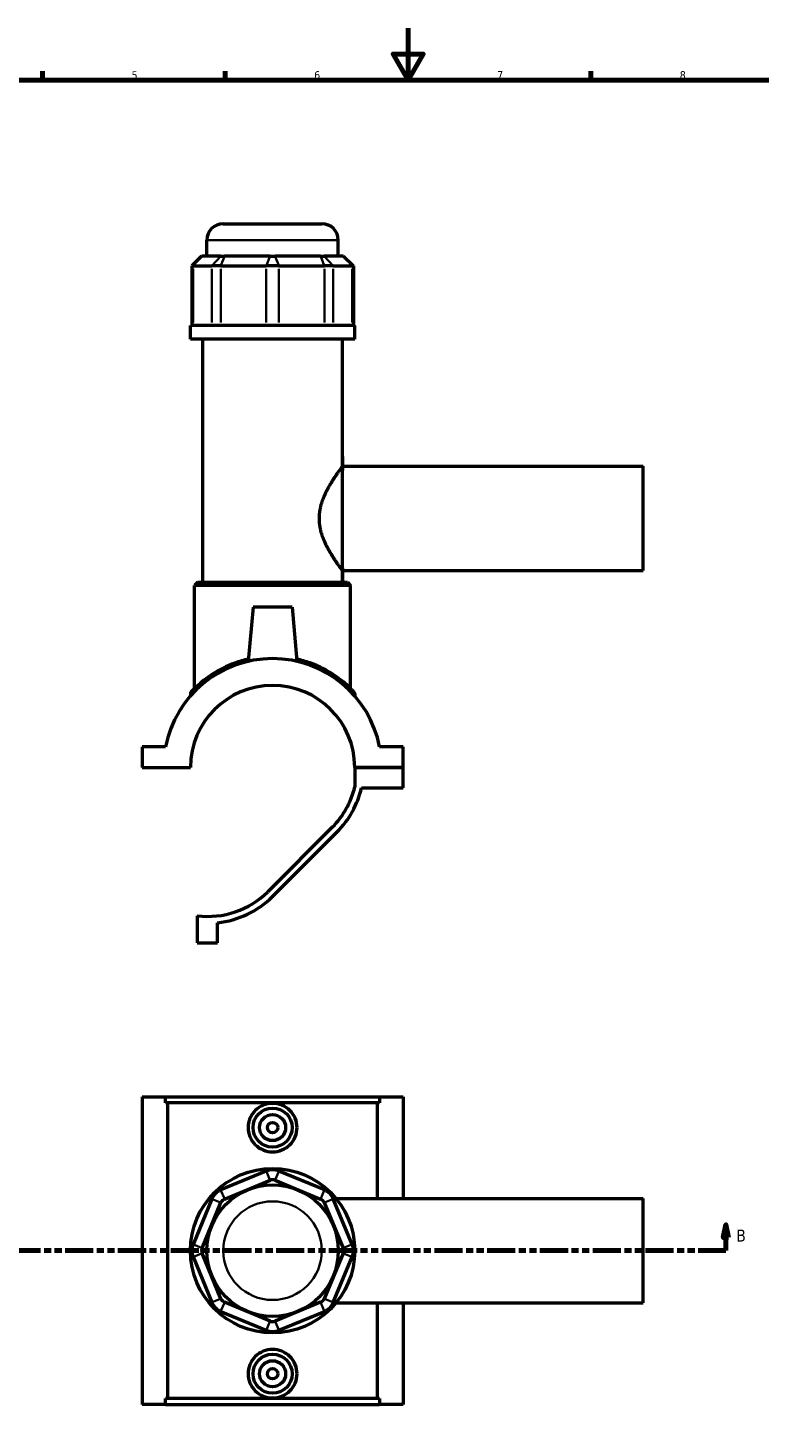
# Model space of a CAD drawing. Header units: millimetres. Extents: x 0 to 898, y -421 to 987.
# Tile 4 of 6: x 275 to 555, y 57 to 594. Entities that reach past the tile are written whole.
import ezdxf

# ---------------------------------------------------------------- set-up
doc = ezdxf.new("R2010")
doc.units = ezdxf.units.MM
doc.linetypes.add('DOUBLE_DASH_CHAIN', pattern=[1.2403, 0.6614, -0.0827, 0.1654, -0.0827, 0.1654, -0.0827])
for name, color, linetype, lineweight in [('Border (ANSI)', 7, 'Continuous', 70), ('Section Line (ANSI)', 7, 'DOUBLE_DASH_CHAIN', 70), ('Visible (ANSI)', 7, 'Continuous', 50), ('Visible Narrow (ANSI)', 7, 'Continuous', 35)]:
    doc.layers.add(name, color=color, linetype=linetype, lineweight=lineweight)
doc.styles.add('Label Text (ANSI)', font='tahoma.ttf')
doc.styles.add('Note Text (ANSI)', font='tahoma.ttf')

# ---------------------------------------------------------------- blocks, each defined once
blk = doc.blocks.new('Borders Default Border')
at = {"layer": 'Border (ANSI)'}
for p, q in [((280.3333282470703, 574.0000152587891), (280.3333282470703, 577.4480056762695)), ((350.4166793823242, 574.0000152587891), (350.4166793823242, 577.4480056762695)), ((490.5833435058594, 574.0000152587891), (490.5833435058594, 577.4480056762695))]:
    blk.add_line(p, q, dxfattribs=at)
at = {"layer": 'Border (ANSI)', "flags": 128}
for points in [[(420.4999923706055, 594.0000152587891), (420.4999923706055, 574.0000152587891), (414.7264862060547, 584.0000152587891), (426.2734985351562, 584.0000152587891), (420.4999923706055, 574.0000152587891)], [(20, 20), (20, 574.0000152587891), (820.9999847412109, 574.0000152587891), (820.9999847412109, 20), (20, 20)]]:
    blk.add_lwpolyline(points, dxfattribs=at)
at = {"layer": 'Border (ANSI)', "color": 230, "true_color": 0xff0080, "char_height": 3.048000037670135, "attachment_point": 7, "style": 'Note Text (ANSI)'}
for s, insert in [('5', (314.4825383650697, 574.3357795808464)), ('6', (384.485404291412, 574.3357795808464)), ('7', (454.5979985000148, 574.4)), ('8', (524.6301253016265, 574.3308395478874))]:
    blk.add_mtext(s, dxfattribs=dict(at, insert=insert))
blk = doc.blocks.new('2dTransSection0')
at = {"layer": 'Section Line (ANSI)', "linetype": 'Continuous'}
for p, q in [((167.710980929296, 135.1005223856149), (166.710980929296, 130.1005223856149)), ((167.710980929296, 130.1005223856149), (167.710980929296, 135.1005223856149)), ((168.710980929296, 130.1005223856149), (167.710980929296, 135.1005223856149)), ((542.3048552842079, 135.1005223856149), (541.3048552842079, 130.1005223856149)), ((542.3048552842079, 130.1005223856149), (542.3048552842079, 135.1005223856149)), ((543.3048552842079, 130.1005223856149), (542.3048552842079, 135.1005223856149)), ((166.710980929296, 130.1005223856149), (168.710980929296, 130.1005223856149)), ((167.710980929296, 125.1005223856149), (167.710980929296, 130.1005223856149)), ((541.3048552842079, 130.1005223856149), (543.3048552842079, 130.1005223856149)), ((542.3048552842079, 125.1005223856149), (542.3048552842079, 130.1005223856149)), ((167.710980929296, 125.1005223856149), (178.3305743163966, 125.1005223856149)), ((531.6852618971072, 125.1005223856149), (542.3048552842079, 125.1005223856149))]:
    blk.add_line(p, q, dxfattribs=at)
at = {"layer": 'Section Line (ANSI)', "linetype": 'DOUBLE_DASH_CHAIN', "ltscale": 16.30314636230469}
blk.add_line((167.710980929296, 125.1005223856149), (542.3048552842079, 125.1005223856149), dxfattribs=at)
at = {"layer": 'Section Line (ANSI)', "linetype": 'Continuous', "flags": 128}
for points in [[(168.7109825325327, 130.1005223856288), (167.7109787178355, 135.1005223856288), (166.7109749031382, 130.1005223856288), (168.7109825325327, 130.1005223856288)], [(543.304850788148, 130.1005223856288), (542.3048565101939, 135.1005223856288), (541.3048526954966, 130.1005223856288), (543.304850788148, 130.1005223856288)]]:
    blk.add_lwpolyline(points, dxfattribs=at)
at = {"layer": 'Section Line (ANSI)'}
for points in [[(168.7109825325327, 130.1005223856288), (167.7109787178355, 135.1005223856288), (166.7109749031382, 130.1005223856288), (168.7109825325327, 130.1005223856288)], [(543.304850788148, 130.1005223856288), (542.3048565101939, 135.1005223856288), (541.3048526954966, 130.1005223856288), (543.304850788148, 130.1005223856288)]]:
    blk.add_solid(points, dxfattribs=at)
at = {"layer": 'Section Line (ANSI)', "char_height": 4.571999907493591, "attachment_point": 7, "style": 'Label Text (ANSI)'}
for insert in [(160.9631579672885, 128.6005223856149), (546.2620564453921, 128.6005223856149)]:
    blk.add_mtext('B', dxfattribs=dict(at, insert=insert))

msp = doc.modelspace()

# ---------------------------------------------------------------- linework, layer by layer
at = {"layer": 'Visible (ANSI)'}
for p, q in [((349.6312187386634, 518.8983328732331), (387.4312187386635, 518.8983328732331)), ((343.3312187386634, 506.5083328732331), (343.3312187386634, 512.5983328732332)), ((393.7312187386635, 506.5083328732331), (393.7312187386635, 512.5983328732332)), ((341.3302896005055, 506.5083328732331), (337.5502896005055, 502.7283328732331)), ((341.3302896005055, 506.5083328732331), (341.5221131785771, 506.5083328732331)), ((348.7509899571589, 506.5083328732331), (341.5221131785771, 506.5083328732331)), ((348.7509899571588, 506.5083328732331), (350.1148041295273, 506.5083328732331)), ((367.5668564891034, 506.5083328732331), (350.1148041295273, 506.5083328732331)), ((367.5668564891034, 506.5083328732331), (369.4955809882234, 506.5083328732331)), ((386.9476333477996, 506.5083328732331), (369.4955809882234, 506.5083328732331)), ((386.9476333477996, 506.5083328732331), (388.311447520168, 506.5083328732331)), ((395.5403242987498, 506.5083328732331), (388.311447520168, 506.5083328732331)), ((395.5403242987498, 506.5083328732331), (395.7321478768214, 506.5083328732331)), ((395.7321478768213, 506.5083328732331), (399.5121478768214, 502.7283328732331)), ((338.0298485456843, 502.7283328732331), (337.5502896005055, 502.7283328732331)), ((337.5502896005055, 502.7283328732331), (337.5502896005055, 479.9583328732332)), ((338.0298485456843, 502.7283328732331), (345.2587253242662, 502.7283328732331)), ((348.6682607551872, 502.7283328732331), (345.2587253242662, 502.7283328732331)), ((348.6682607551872, 502.7283328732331), (366.1203131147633, 502.7283328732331)), ((370.9421243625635, 502.7283328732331), (366.1203131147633, 502.7283328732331)), ((370.9421243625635, 502.7283328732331), (388.3941767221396, 502.7283328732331)), ((391.8037121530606, 502.7283328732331), (388.3941767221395, 502.7283328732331)), ((391.8037121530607, 502.7283328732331), (399.0325889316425, 502.7283328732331)), ((399.5121478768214, 502.7283328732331), (399.0325889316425, 502.7283328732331)), ((399.5121478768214, 502.7283328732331), (399.5121478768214, 479.9583328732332)), ((400.0312187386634, 479.9583328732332), (337.0312187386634, 479.9583328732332)), ((337.0312187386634, 474.6483328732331), (337.0312187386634, 479.9583328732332)), ((400.0312187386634, 474.6483328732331), (400.0312187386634, 479.9583328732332)), ((400.0312187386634, 474.6483328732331), (337.0312187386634, 474.6483328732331)), ((341.7562187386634, 381.4983328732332), (341.7562187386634, 474.6483328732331)), ((395.3062187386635, 425.8983328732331), (395.3062187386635, 474.6483328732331)), ((395.3062187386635, 425.8983328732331), (510.5312187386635, 425.8983328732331)), ((510.5312187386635, 385.8983328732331), (510.5312187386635, 425.8983328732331)), ((339.8662187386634, 381.4983328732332), (338.6062187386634, 380.2383328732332)), ((339.8662187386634, 381.4983328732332), (397.1962187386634, 381.4983328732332)), ((395.3062187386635, 385.8983328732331), (510.5312187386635, 385.8983328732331)), ((395.3062187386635, 381.4983328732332), (395.3062187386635, 385.8983328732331)), ((397.1962187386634, 381.4983328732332), (398.4562187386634, 380.2383328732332)), ((398.4562187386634, 380.2383328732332), (338.6062187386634, 380.2383328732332)), ((338.6062187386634, 340.7006779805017), (338.6062187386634, 380.2383328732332)), ((398.4562187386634, 340.7006779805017), (398.4562187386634, 380.2383328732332)), ((361.0312187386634, 371.8983328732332), (359.2128815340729, 351.1146435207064)), ((376.0312187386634, 371.8983328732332), (361.0312187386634, 371.8983328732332)), ((376.0312187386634, 371.8983328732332), (377.849555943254, 351.1146435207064)), ((337.0312187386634, 338.8151740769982), (337.0312187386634, 337.8282319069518)), ((400.0312187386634, 338.8151740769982), (400.0312187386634, 337.8282319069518)), ((327.5112999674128, 318.2733328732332), (318.5312187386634, 318.2733328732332)), ((318.5312187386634, 318.2733328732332), (318.5312187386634, 310.4483328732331)), ((418.5312187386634, 318.2733328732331), (409.5511375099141, 318.2733328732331)), ((418.5312187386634, 310.4483328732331), (418.5312187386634, 318.2733328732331)), ((318.5312187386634, 310.4483328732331), (337.0312584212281, 310.4483328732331)), ((400.0311790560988, 310.4483328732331), (418.5312187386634, 310.4483328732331)), ((418.5312187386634, 310.4483328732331), (400.0311790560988, 310.4483328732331)), ((400.0311790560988, 310.4483328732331), (400.0311790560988, 302.9217122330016)), ((418.5312187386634, 302.6233328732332), (418.5312187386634, 310.4483328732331)), ((402.6311915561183, 302.6233328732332), (418.5312187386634, 302.6233328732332)), ((391.4238742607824, 287.505677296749), (366.6927321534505, 262.7745352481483)), ((368.531218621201, 260.9360487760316), (393.262360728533, 285.6671908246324)), ((339.6312709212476, 253.5616085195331), (339.6312709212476, 243.1164103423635)), ((347.4562709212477, 243.1164103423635), (347.4562709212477, 250.8837031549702)), ((339.6312709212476, 243.1164103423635), (347.4562709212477, 243.1164103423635)), ((318.5312187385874, 184.1005223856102), (327.5112999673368, 184.1005223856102)), ((318.5312187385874, 184.1005223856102), (318.5312187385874, 66.10052238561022)), ((327.5112999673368, 184.1005223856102), (409.551137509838, 184.1005223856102)), ((327.5112999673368, 181.7405223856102), (327.5112999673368, 184.1005223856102)), ((409.551137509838, 184.1005223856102), (409.551137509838, 181.7405223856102)), ((409.551137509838, 184.1005223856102), (418.5312187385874, 184.1005223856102)), ((418.5312187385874, 184.1005223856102), (418.5312187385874, 145.1005223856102)), ((409.551137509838, 181.7405223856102), (327.5112999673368, 181.7405223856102)), ((328.3455636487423, 68.4605223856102), (328.3455636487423, 181.7405223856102)), ((408.7168738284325, 145.1005223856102), (408.7168738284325, 181.7405223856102)), ((366.1203131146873, 155.6018925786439), (348.6682607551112, 148.3730158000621)), ((350.1148041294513, 144.8807511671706), (367.5668564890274, 152.1096279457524)), ((369.4955809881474, 152.1096279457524), (386.9476333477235, 144.8807511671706)), ((388.3941767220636, 148.3730158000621), (370.9421243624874, 155.6018925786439)), ((392.8674057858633, 145.1005223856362), (510.5312187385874, 145.1005223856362)), ((510.5312187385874, 105.1005223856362), (510.5312187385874, 145.1005223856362)), ((345.2587253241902, 144.9634803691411), (338.0298485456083, 127.5114280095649)), ((341.5221131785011, 126.064884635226), (348.7509899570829, 143.5169369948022)), ((388.311447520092, 143.5169369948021), (395.5403242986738, 126.064884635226)), ((399.0325889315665, 127.5114280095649), (391.8037121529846, 144.9634803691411)), ((348.7509899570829, 106.6841077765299), (341.5221131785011, 124.136160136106)), ((395.5403242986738, 124.136160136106), (388.311447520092, 106.6841077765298)), ((338.0298485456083, 122.6896167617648), (345.2587253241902, 105.2375644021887)), ((391.8037121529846, 105.2375644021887), (399.0325889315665, 122.6896167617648)), ((367.5668564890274, 98.09141682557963), (350.1148041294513, 105.3202936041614)), ((386.9476333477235, 105.3202936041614), (369.4955809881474, 98.09141682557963)), ((392.8674057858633, 105.1005223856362), (510.5312187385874, 105.1005223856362)), ((408.7168738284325, 68.4605223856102), (408.7168738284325, 105.1005223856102)), ((418.5312187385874, 105.1005223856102), (418.5312187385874, 66.1005223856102)), ((348.6682607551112, 101.8280289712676), (366.1203131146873, 94.59915219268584)), ((370.9421243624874, 94.59915219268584), (388.3941767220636, 101.8280289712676)), ((327.5112999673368, 66.1005223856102), (318.5312187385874, 66.1005223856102)), ((327.5112999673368, 66.1005223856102), (327.5112999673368, 68.4605223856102)), ((409.551137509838, 68.4605223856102), (327.5112999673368, 68.4605223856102)), ((327.5112999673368, 66.1005223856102), (409.551137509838, 66.1005223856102)), ((409.551137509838, 68.4605223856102), (409.551137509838, 66.1005223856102)), ((418.5312187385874, 66.1005223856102), (409.551137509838, 66.1005223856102))]:
    msp.add_line(p, q, dxfattribs=at)
for centre, radius in [((368.5312187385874, 172.3005223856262), 7.499999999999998), ((368.5312187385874, 172.3005223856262), 4.999999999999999), ((368.5312187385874, 172.3005223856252), 2), ((368.5312187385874, 125.1005223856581), 31.50000000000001), ((368.5312187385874, 125.1005223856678), 25.2), ((368.5312187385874, 77.9005223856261), 7.499999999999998), ((368.5312187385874, 77.9005223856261), 4.999999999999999), ((368.5312187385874, 77.90052238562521), 2)]:
    msp.add_circle(centre, radius, dxfattribs=at)
for centre, radius, start, end in [((349.6312187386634, 512.5983328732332), 6.300000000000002, 90, 180), ((387.4312187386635, 512.5983328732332), 6.300000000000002, 0, 90), ((368.5312187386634, 310.3983328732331), 41.769, 10.86741476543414, 169.1325852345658), ((337.6612187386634, 338.8151740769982), 0.6300000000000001, 137.3694214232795, 180), ((368.5312187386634, 310.3983328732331), 31.49999999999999, 0.09094571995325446, 179.9090542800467), ((399.4012187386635, 338.8151740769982), 0.6300000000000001, 0, 42.63057857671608), ((368.5312187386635, 310.3983328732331), 32.37510395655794, 314.9999999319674, 346.6477364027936), ((368.5312187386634, 310.3983328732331), 34.97511645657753, 314.9999999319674, 347.1557878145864), ((343.8000766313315, 285.6671908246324), 32.37510395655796, 262.6017223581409, 314.9999999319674), ((343.8000766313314, 285.6671908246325), 34.97511645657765, 276.0004927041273, 314.9999999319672), ((368.5312187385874, 149.7814515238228), 6.299999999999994, 67.49999999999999, 112.5000000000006), ((368.5312187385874, 149.7814515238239), 2.520000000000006, 67.50000000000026, 112.4999999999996), ((351.0791663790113, 142.552574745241), 6.300000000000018, 112.4999999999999, 157.4999999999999), ((385.9832710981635, 142.552574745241), 6.299999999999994, 22.49999999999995, 67.49999999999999), ((351.0791663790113, 142.5525747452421), 2.520000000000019, 112.4999999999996, 157.5), ((385.9832710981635, 142.5525747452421), 2.520000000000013, 22.50000000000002, 67.50000000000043), ((343.8502896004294, 125.1005223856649), 6.299999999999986, 157.5000000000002, 202.5000000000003), ((343.8502896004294, 125.100522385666), 2.519999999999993, 157.5000000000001, 202.5000000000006), ((393.2121478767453, 125.100522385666), 2.520000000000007, 337.5000000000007, 22.50000000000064), ((393.2121478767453, 125.1005223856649), 6.299999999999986, 337.5000000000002, 22.50000000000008), ((351.0791663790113, 107.6484700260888), 6.300000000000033, 202.5000000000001, 247.5000000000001), ((351.0791663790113, 107.6484700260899), 2.520000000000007, 202.5, 247.5000000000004), ((385.9832710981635, 107.6484700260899), 2.52000000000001, 292.4999999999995, 337.4999999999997), ((385.9832710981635, 107.6484700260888), 6.300000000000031, 292.4999999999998, 337.4999999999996), ((368.5312187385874, 100.4195932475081), 2.520000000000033, 247.5000000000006, 292.4999999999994), ((368.5312187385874, 100.4195932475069), 6.299999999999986, 247.4999999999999, 292.5000000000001)]:
    msp.add_arc(centre, radius, start, end, dxfattribs=at)
for points, knots in [([(395.3062187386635, 385.8983328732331), (395.3062187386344, 385.8983328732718), (395.2074542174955, 386.0299360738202), (394.8118167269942, 386.5643864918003), (394.5151598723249, 386.9670012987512), (393.7672411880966, 388.007359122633), (393.3155365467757, 388.6459788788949), (392.3295804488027, 390.0950633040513), (391.7957739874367, 390.9055848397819), (390.7264630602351, 392.6246507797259), (390.1486605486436, 393.6010875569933), (389.0134308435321, 395.7283051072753), (388.4564432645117, 396.8789789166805), (387.4819420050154, 399.3056140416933), (387.0650556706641, 400.5839644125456), (386.4892894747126, 403.2091505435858), (386.3329216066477, 404.5566012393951), (386.3329216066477, 407.2400645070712), (386.4892894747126, 408.5875152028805), (387.0650556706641, 411.2127013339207), (387.4819420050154, 412.4910517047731), (388.4564432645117, 414.9176868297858), (389.0134308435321, 416.068360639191), (390.1486605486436, 418.1955781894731), (390.7264630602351, 419.1720149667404), (391.7957739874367, 420.8910809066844), (392.3295804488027, 421.701602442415), (393.3155365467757, 423.1506868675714), (393.7672411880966, 423.7893066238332), (394.5151598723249, 424.8296644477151), (394.8118167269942, 425.232279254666), (395.2074542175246, 425.7667296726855), (395.3062187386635, 425.8983328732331), (395.3062187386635, 425.8983328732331)], [3.187079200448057, 3.187079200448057, 3.187079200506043, 3.187079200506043, 3.58132951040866, 3.58132951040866, 3.975579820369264, 3.975579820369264, 4.369830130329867, 4.369830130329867, 4.764080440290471, 4.764080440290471, 5.166599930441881, 5.166599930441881, 5.569119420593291, 5.569119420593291, 5.971638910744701, 5.971638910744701, 6.374158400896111, 6.374158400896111, 6.776677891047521, 6.776677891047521, 7.17919738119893, 7.17919738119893, 7.58171687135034, 7.58171687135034, 7.98423636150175, 7.98423636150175, 8.378486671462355, 8.378486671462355, 8.772736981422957, 8.772736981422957, 9.16698729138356, 9.16698729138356, 9.561237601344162, 9.561237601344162, 9.561237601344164, 9.561237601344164]), ([(359.289407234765, 351.9703891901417), (357.4602725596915, 351.5632694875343), (355.703764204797, 351.0466397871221), (350.8478709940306, 349.2909341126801), (348.0282064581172, 347.8322734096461), (343.0749938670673, 344.6774064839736), (341.0035545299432, 342.9558782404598), (338.8774475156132, 340.9792787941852), (338.3434753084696, 340.4441850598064), (337.5617549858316, 339.637782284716), (337.3153891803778, 339.3694432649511), (337.20880632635, 339.25392661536), (337.1980491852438, 339.2426843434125), (337.1984351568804, 339.2436250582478)], [15.95470067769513, 15.95470067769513, 15.95470067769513, 15.95470067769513, 16.52616850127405, 16.52616850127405, 17.63316186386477, 17.63316186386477, 18.83389322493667, 18.83389322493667, 19.36987409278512, 19.36987409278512, 19.90585496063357, 19.90585496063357, 20.04634677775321, 20.04634677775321, 20.04634677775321, 20.04634677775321]), ([(399.864732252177, 339.241853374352), (399.864732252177, 339.241853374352), (399.652342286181, 339.4767459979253), (398.7350224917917, 340.4319227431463), (397.9186191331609, 341.2549698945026), (395.5383204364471, 343.3753344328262), (393.8414140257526, 344.7348543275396), (389.3351069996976, 347.6769768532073), (386.3499917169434, 349.2497465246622), (381.3011246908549, 351.0636032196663), (379.5718008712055, 351.5697082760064), (377.7726028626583, 351.9700782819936)], [10.02317698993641, 10.02317698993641, 10.02317698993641, 10.02317698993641, 10.63344917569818, 10.63344917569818, 11.4078090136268, 11.4078090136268, 12.37301224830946, 12.37301224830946, 13.55271199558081, 13.55271199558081, 14.11475776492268, 14.11475776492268, 14.11475776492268, 14.11475776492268]), ([(377.924641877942, 172.3005223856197), (377.924641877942, 171.1210127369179), (377.683963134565, 169.8674661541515), (376.7152625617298, 167.5708713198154), (375.9875473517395, 166.5273876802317), (374.3192798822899, 164.8863199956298), (373.2668760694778, 164.1767446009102), (370.9612653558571, 163.2348095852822), (369.7077507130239, 163.0026303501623), (367.354686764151, 163.0026303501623), (366.1011721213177, 163.2348095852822), (363.795561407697, 164.1767446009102), (362.7431575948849, 164.8863199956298), (361.0748901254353, 166.5273876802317), (360.347174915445, 167.5708713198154), (359.3784743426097, 169.8674661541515), (359.1377955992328, 171.1210127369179), (359.1377955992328, 173.4800320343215), (359.3784743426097, 174.7335786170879), (360.347174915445, 177.0301734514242), (361.0748901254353, 178.0736570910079), (362.7431575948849, 179.71472477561), (363.795561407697, 180.4243001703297), (366.1011721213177, 181.3662351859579), (367.354686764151, 181.5984144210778), (369.7077507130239, 181.5984144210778), (370.9612653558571, 181.3662351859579), (373.2668760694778, 180.4243001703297), (374.3192798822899, 179.71472477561), (375.9875473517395, 178.0736570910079), (376.7152625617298, 177.0301734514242), (377.683963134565, 174.7335786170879), (377.924641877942, 173.4800320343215), (377.924641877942, 172.3005223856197)], [0, 0, 0, 0, 0.3538528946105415, 0.3538528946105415, 0.7077057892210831, 0.7077057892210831, 1.060665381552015, 1.060665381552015, 1.413624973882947, 1.413624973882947, 1.766584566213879, 1.766584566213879, 2.119544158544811, 2.119544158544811, 2.473397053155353, 2.473397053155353, 2.827249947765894, 2.827249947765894, 3.181102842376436, 3.181102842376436, 3.534955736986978, 3.534955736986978, 3.887915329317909, 3.887915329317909, 4.240874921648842, 4.240874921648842, 4.593834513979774, 4.593834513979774, 4.946794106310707, 4.946794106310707, 5.300647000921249, 5.300647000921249, 5.65449989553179, 5.65449989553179, 5.65449989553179, 5.65449989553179]), ([(377.924641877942, 77.90052238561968), (377.924641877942, 76.72101273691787), (377.683963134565, 75.46746615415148), (376.7152625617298, 73.17087131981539), (375.9875473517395, 72.1273876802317), (374.3192798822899, 70.48631999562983), (373.2668760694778, 69.77674460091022), (370.9612653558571, 68.83480958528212), (369.7077507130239, 68.60263035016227), (367.354686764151, 68.60263035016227), (366.1011721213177, 68.83480958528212), (363.795561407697, 69.77674460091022), (362.7431575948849, 70.48631999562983), (361.0748901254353, 72.1273876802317), (360.3471749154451, 73.17087131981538), (359.3784743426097, 75.46746615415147), (359.1377955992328, 76.72101273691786), (359.1377955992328, 77.90052238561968), (359.1377955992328, 79.08003203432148), (359.3784743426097, 80.33357861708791), (360.347174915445, 82.63017345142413), (361.0748901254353, 83.67365709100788), (362.7431575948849, 85.31472477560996), (363.795561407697, 86.02430017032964), (366.1011721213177, 86.96623518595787), (367.354686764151, 87.19841442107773), (369.7077507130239, 87.19841442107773), (370.9612653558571, 86.96623518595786), (373.2668760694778, 86.02430017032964), (374.3192798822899, 85.31472477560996), (375.9875473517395, 83.67365709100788), (376.7152625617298, 82.63017345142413), (377.683963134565, 80.33357861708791), (377.924641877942, 79.08003203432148), (377.924641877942, 77.90052238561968)], [2.827249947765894, 2.827249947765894, 2.827249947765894, 2.827249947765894, 3.181102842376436, 3.181102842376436, 3.534955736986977, 3.534955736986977, 3.887915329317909, 3.887915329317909, 4.240874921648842, 4.240874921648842, 4.593834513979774, 4.593834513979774, 4.946794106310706, 4.946794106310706, 5.300647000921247, 5.300647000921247, 5.654499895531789, 5.654499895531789, 5.654499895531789, 6.008352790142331, 6.008352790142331, 6.362205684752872, 6.362205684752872, 6.715165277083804, 6.715165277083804, 7.068124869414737, 7.068124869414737, 7.421084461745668, 7.421084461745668, 7.7740440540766, 7.7740440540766, 8.127896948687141, 8.127896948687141, 8.481749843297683, 8.481749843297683, 8.481749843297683, 8.481749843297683])]:
    msp.add_open_spline(points, degree=3, knots=knots, dxfattribs=at)
at = {"layer": 'Visible Narrow (ANSI)'}
for p, q in [((393.4209649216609, 512.5983328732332), (343.6414725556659, 512.5983328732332)), ((341.3474999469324, 506.3193328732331), (338.204461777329, 502.9173328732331)), ((348.5763767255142, 506.3193328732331), (345.4333385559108, 502.9173328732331)), ((350.0424769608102, 506.3193328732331), (348.7405879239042, 502.9173328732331)), ((367.4945293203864, 506.3193328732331), (366.1926402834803, 502.9173328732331)), ((369.5679081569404, 506.3193328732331), (370.8697971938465, 502.9173328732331)), ((387.0199605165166, 506.3193328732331), (388.3218495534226, 502.9173328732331)), ((388.4860607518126, 506.3193328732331), (391.629098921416, 502.9173328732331)), ((395.7149375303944, 506.3193328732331), (398.8579756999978, 502.9173328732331)), ((338.0298485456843, 481.0968328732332), (338.0298485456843, 501.5898328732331)), ((345.2587253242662, 501.5898328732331), (345.2587253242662, 481.0968328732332)), ((348.6682607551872, 481.0968328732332), (348.6682607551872, 501.5898328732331)), ((366.1203131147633, 501.5898328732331), (366.1203131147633, 481.0968328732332)), ((370.9421243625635, 481.0968328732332), (370.9421243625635, 501.5898328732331)), ((388.3941767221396, 501.5898328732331), (388.3941767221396, 481.0968328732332)), ((391.8037121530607, 481.0968328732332), (391.8037121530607, 501.5898328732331)), ((399.0325889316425, 501.5898328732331), (399.0325889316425, 481.0968328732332)), ((367.4945293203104, 152.284241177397), (366.1926402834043, 155.4272793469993)), ((369.5679081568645, 152.284241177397), (370.8697971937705, 155.4272793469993)), ((348.7405879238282, 148.1984025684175), (350.0424769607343, 145.0553643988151)), ((387.0199605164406, 145.0553643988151), (388.3218495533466, 148.1984025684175)), ((348.5763767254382, 143.5892641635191), (345.4333385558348, 144.8911532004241)), ((388.4860607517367, 143.5892641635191), (391.62909892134, 144.8911532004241)), ((341.3474999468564, 126.137211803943), (338.204461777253, 127.439100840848)), ((341.3474999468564, 124.0638329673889), (338.204461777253, 122.7619439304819)), ((395.7149375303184, 126.137211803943), (398.8579756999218, 127.439100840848)), ((395.7149375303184, 124.0638329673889), (398.8579756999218, 122.7619439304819)), ((348.5763767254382, 106.6117806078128), (345.4333385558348, 105.3098915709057)), ((350.0424769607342, 105.1456803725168), (348.7405879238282, 102.0026422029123)), ((387.0199605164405, 105.1456803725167), (388.3218495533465, 102.0026422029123)), ((388.4860607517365, 106.6117806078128), (391.62909892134, 105.3098915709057)), ((367.4945293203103, 97.91680359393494), (366.1926402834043, 94.77376542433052)), ((369.5679081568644, 97.91680359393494), (370.8697971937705, 94.77376542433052))]:
    msp.add_line(p, q, dxfattribs=at)
msp.add_circle((368.5312187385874, 125.1005223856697), 18.9, dxfattribs=at)
msp.add_arc((399.4012187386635, 338.8151740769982), 0.6299999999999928, 2.131528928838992, 40.49904964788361, dxfattribs=at)
for points, knots in [([(337.1020218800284, 338.8904352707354), (337.2108124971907, 339.0059749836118), (337.444170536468, 339.2527277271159), (338.1830767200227, 339.9997197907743), (338.7198861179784, 340.5268979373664), (340.8572899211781, 342.4742577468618), (342.9397355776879, 344.1703195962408), (347.9192664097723, 347.2785168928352), (350.7539128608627, 348.7155997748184), (355.0392248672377, 350.2340169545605), (356.1475784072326, 350.5787616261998), (357.2904848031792, 350.8832745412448)], [-19.84178923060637, -19.84178923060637, -19.84178923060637, -19.84178923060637, -19.36987409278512, -19.36987409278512, -18.83389322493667, -18.83389322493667, -17.63316186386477, -17.63316186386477, -16.52616850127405, -16.52616850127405, -16.15975338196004, -16.15975338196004, -16.15975338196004, -16.15975338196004]), ([(379.7718320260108, 350.8830705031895), (380.8855817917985, 350.5864586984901), (381.9665189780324, 350.2516660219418), (386.4446694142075, 348.675021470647), (389.4456457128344, 347.1255176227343), (393.9758964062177, 344.2269176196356), (395.6818191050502, 342.8875089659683), (398.0747652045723, 340.7985107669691), (398.8955064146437, 339.9876388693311), (399.6814628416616, 339.1856145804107), (399.8664060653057, 338.9909085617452), (399.9600279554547, 338.8913626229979)], [-13.90970835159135, -13.90970835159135, -13.90970835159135, -13.90970835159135, -13.55271199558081, -13.55271199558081, -12.37301224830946, -12.37301224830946, -11.4078090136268, -11.4078090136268, -10.63344917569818, -10.63344917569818, -10.22773127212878, -10.22773127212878, -10.22773127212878, -10.22773127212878])]:
    msp.add_open_spline(points, degree=3, knots=knots, dxfattribs=at)

# ---------------------------------------------------------------- block references
msp.add_blockref('Borders Default Border', (0, 0))
at = {"layer": 'Section Line (ANSI)'}
msp.add_blockref('2dTransSection0', (0, 0), dxfattribs=at)

doc.saveas('drawing.dxf')
